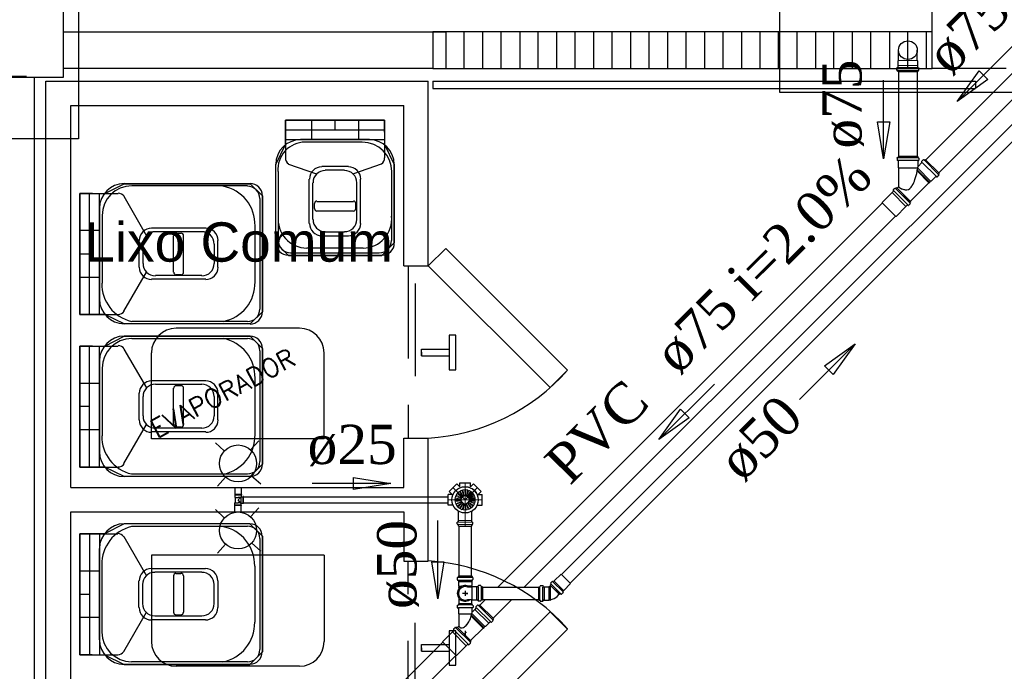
# Model space of a CAD drawing. Header units: millimetres. Extents: x 335 to 739279, y -1 to 84.
# Tile 40 of 244: x 364.62 to 369.92, y 8.25 to 11.76. Entities that reach past the tile are written whole.
import ezdxf

# ---------------------------------------------------------------- set-up
doc = ezdxf.new("R2010")
doc.units = ezdxf.units.MM
doc.header["$MEASUREMENT"] = 0
doc.linetypes.add('DASHDOT', pattern=[25.4, 12.7, -6.35, 0, -6.35])
doc.linetypes.add('Dashed', pattern=[0.75, 0.5, -0.25])
for name, color, linetype, lineweight in [('CV-Sentido tubo', 7, 'Continuous', 20), ('CV-Seção tubo', 1, 'Continuous', 30), ('CV-Textos tubo', 7, 'Continuous', 20), ('Nível 1', 7, 'Continuous', 5), ('Simbolos', 1, 'Continuous', 30), ('SIMBOLOS INT', 8, 'Continuous', 5), ('Simbolos_int', 1, 'Continuous', 30), ('TQ-Sentido tubo', 7, 'Continuous', 20), ('TQ-Seção tubo', 1, 'Continuous', 30), ('TQ-Textos tubo', 7, 'Continuous', 20)]:
    doc.layers.add(name, color=color, linetype=linetype, lineweight=lineweight)
doc.styles.add('Arial', font='arial.ttf')
doc.styles.add('ROMANS', font='ROMANS')
doc.styles.add('TimesNewRoman', font='times.ttf')
doc.dimstyles.get("Standard").update_dxf_attribs({"dimtxt": 0.18, "dimasz": 0.18, "dimexe": 0.18, "dimexo": 0.0625, "dimgap": 0.09, "dimtad": 0, "dimtih": 1, "dimtoh": 1, "dimdec": 4, "dimzin": 0, "dimdsep": 46, "dimtxsty": 'Standard', "dimcen": 0.09, "dimadec": 0, "dimazin": 0, "dimtfac": 1, "dimtdec": 4, "dimtofl": 0, "dimtmove": 0, "dimatfit": 3, "dimfxl": 0, "dimtolj": 1, "dimtzin": 0, "dimarcsym": 0})

msp = doc.modelspace()

# ---------------------------------------------------------------- linework, layer by layer
at = {"color": 7}
for p, q in [((369.5348, 11.6979), (369.5348, 11.8969)), ((364.8558, 11.6979), (366.9178, 11.6979)), ((366.8458, 11.6979), (366.8458, 11.4989)), ((369.5348, 11.6979), (366.8458, 11.6979)), ((366.9178, 11.4989), (366.9178, 11.6979)), ((367.0158, 11.4989), (367.0158, 11.6979)), ((367.1158, 11.4989), (367.1158, 11.6979)), ((367.2148, 11.4989), (367.2148, 11.6979)), ((367.3158, 11.4989), (367.3158, 11.6979)), ((367.4138, 11.4989), (367.4138, 11.6979)), ((367.5138, 11.4989), (367.5138, 11.6979)), ((367.6128, 11.4989), (367.6128, 11.6979)), ((367.7138, 11.4989), (367.7138, 11.6979)), ((367.8118, 11.4989), (367.8118, 11.6979)), ((367.9118, 11.4989), (367.9118, 11.6979)), ((368.0108, 11.4989), (368.0108, 11.6979)), ((368.1118, 11.4989), (368.1118, 11.6979)), ((368.2098, 11.4989), (368.2098, 11.6979)), ((368.3098, 11.4989), (368.3098, 11.6979)), ((368.4088, 11.4989), (368.4088, 11.6979)), ((368.5098, 11.4989), (368.5098, 11.6979)), ((368.6078, 11.4989), (368.6078, 11.6979)), ((368.7078, 11.4989), (368.7078, 11.6979)), ((368.8068, 11.4989), (368.8068, 11.6979)), ((368.9078, 11.4989), (368.9078, 11.6979)), ((369.0058, 11.4989), (369.0058, 11.6979)), ((369.1058, 11.4989), (369.1058, 11.6979)), ((369.2048, 11.4989), (369.2048, 11.6979)), ((369.3058, 11.4989), (369.3058, 11.6979)), ((369.4038, 11.4989), (369.4038, 11.6979)), ((369.5038, 11.4989), (369.5038, 11.6979)), ((369.5348, 11.4989), (369.5348, 11.6979)), ((364.6588, 11.4559), (364.4578, 11.4559)), ((364.6998, 11.4529), (364.6998, 6.8549)), ((366.8458, 11.4989), (364.8558, 11.4989)), ((364.8558, 11.4989), (364.8558, 11.4519)), ((366.8458, 11.4989), (369.5348, 11.4989)), ((369.9328, 11.4989), (369.5348, 11.4989)), ((364.7638, 6.9219), (364.7638, 11.4319)), ((364.7638, 11.4319), (366.8218, 11.4319)), ((366.8218, 10.4369), (366.8218, 11.4319)), ((366.8458, 11.4319), (369.7668, 11.4319)), ((366.8458, 11.4319), (366.8458, 11.3919)), ((369.7668, 11.4319), (369.7668, 11.3919)), ((366.8458, 11.3919), (369.7668, 11.3919)), ((364.8978, 9.2429), (364.8978, 11.2999)), ((364.8978, 11.2999), (366.6898, 11.2999)), ((366.6898, 10.4369), (366.6898, 11.2999)), ((366.5858, 11.2219), (366.0528, 11.2219)), ((366.0528, 11.2219), (366.0528, 11.0899)), ((366.0528, 11.2219), (366.0528, 11.0629)), ((366.0528, 11.2219), (366.1928, 11.2219)), ((366.1928, 11.2219), (366.1928, 11.1169)), ((366.3198, 11.2219), (366.3198, 11.1699)), ((366.5858, 11.2219), (366.4458, 11.2219)), ((366.4458, 11.2219), (366.4458, 11.1169)), ((366.5858, 11.1569), (366.5858, 11.2219)), ((366.0528, 11.1699), (366.5858, 11.1699)), ((366.5858, 11.1569), (366.5858, 11.0899)), ((366.0528, 11.1169), (366.5858, 11.1169)), ((366.5058, 11.1169), (366.1338, 11.1169)), ((366.4668, 11.1029), (366.1598, 11.1029)), ((366.5858, 11.0899), (366.5858, 11.0179)), ((366.0528, 11.0629), (366.0528, 11.0179)), ((366.0008, 10.5599), (366.0008, 10.9829)), ((366.0698, 10.9849), (366.2198, 10.9319)), ((366.3918, 10.9709), (366.2488, 10.9709)), ((366.5688, 10.9849), (366.4188, 10.9319)), ((366.6378, 10.5599), (366.6378, 10.9829)), ((366.0158, 10.5729), (366.0158, 10.9439)), ((366.3708, 10.9519), (366.2678, 10.9519)), ((366.6258, 10.5729), (366.6258, 10.9439)), ((365.8628, 10.8789), (365.1848, 10.8789)), ((365.8488, 10.8669), (365.2258, 10.8669)), ((366.1808, 10.6649), (366.1808, 10.9039)), ((366.2008, 10.6869), (366.2008, 10.8839)), ((366.4378, 10.6869), (366.4378, 10.8839)), ((366.4578, 10.6649), (366.4578, 10.9039)), ((364.9468, 10.8269), (364.9468, 10.1749)), ((365.0138, 10.8269), (364.9468, 10.8269)), ((364.9468, 10.8269), (364.9468, 10.6279)), ((364.9988, 10.1749), (364.9988, 10.8269)), ((365.0138, 10.8269), (365.0818, 10.8269)), ((365.0528, 10.1749), (365.0528, 10.8269)), ((365.0818, 10.8269), (365.1528, 10.8269)), ((365.9288, 10.5019), (365.9288, 10.8139)), ((365.1838, 10.8109), (365.3048, 10.5989)), ((365.9168, 10.5019), (365.9168, 10.7989)), ((366.2078, 10.7719), (366.2078, 10.7449)), ((366.2228, 10.7839), (366.4188, 10.7839)), ((366.4308, 10.7719), (366.4308, 10.7449)), ((365.0528, 10.7469), (365.0528, 10.2569)), ((365.0668, 10.7079), (365.0668, 10.3429)), ((366.2228, 10.7319), (366.4188, 10.7319)), ((364.9468, 10.6279), (365.0528, 10.6279)), ((365.6238, 10.6399), (365.3328, 10.6399)), ((365.6028, 10.6189), (365.3528, 10.6189)), ((365.4648, 10.6129), (365.4918, 10.6129)), ((365.8898, 10.5019), (365.8898, 10.6519)), ((366.2678, 10.6189), (366.3198, 10.6189)), ((366.3198, 10.6189), (366.3708, 10.6189)), ((365.2648, 10.5729), (365.2648, 10.4289)), ((365.2848, 10.5539), (365.2848, 10.4489)), ((365.4508, 10.4019), (365.4508, 10.5989)), ((365.5038, 10.4019), (365.5038, 10.5989)), ((365.6708, 10.5019), (365.6708, 10.5539)), ((365.6898, 10.5019), (365.6898, 10.5729)), ((366.2488, 10.5989), (366.3198, 10.5989)), ((366.3198, 10.5989), (366.3918, 10.5989)), ((364.9468, 10.5019), (364.9988, 10.5019)), ((365.6708, 10.4489), (365.6708, 10.5019)), ((365.6898, 10.4289), (365.6898, 10.5019)), ((365.8898, 10.3499), (365.8898, 10.5019)), ((365.9168, 10.2029), (365.9168, 10.5019)), ((365.9288, 10.1889), (365.9288, 10.5019)), ((366.0808, 10.5059), (366.3198, 10.5059)), ((366.1688, 10.5329), (366.3198, 10.5329)), ((366.3198, 10.5329), (366.4718, 10.5329)), ((366.3198, 10.5059), (366.5578, 10.5059)), ((366.0688, 10.4929), (366.3198, 10.4929)), ((366.3198, 10.4929), (366.5728, 10.4929)), ((365.1838, 10.1929), (365.3048, 10.4019)), ((365.4648, 10.3899), (365.4918, 10.3899)), ((366.6898, 10.4369), (366.8218, 10.4369)), ((364.9468, 10.1749), (364.9468, 10.3749)), ((364.9468, 10.3749), (365.0528, 10.3749)), ((365.6238, 10.3649), (365.3328, 10.3649)), ((365.6028, 10.3839), (365.3528, 10.3839)), ((364.9468, 10.1749), (365.0818, 10.1749)), ((364.9468, 10.1749), (365.1058, 10.1749)), ((365.1058, 10.1749), (365.1528, 10.1749)), ((365.8628, 10.1239), (365.1848, 10.1239)), ((365.8488, 10.1359), (365.2258, 10.1359)), ((365.8628, 10.0579), (365.1848, 10.0579)), ((365.8488, 10.0439), (365.2258, 10.0439)), ((364.9468, 10.0039), (364.9468, 9.3519)), ((365.0138, 10.0039), (364.9468, 10.0039)), ((364.9468, 10.0039), (364.9468, 9.8049)), ((364.9988, 9.3519), (364.9988, 10.0039)), ((365.0138, 10.0039), (365.0818, 10.0039)), ((365.0528, 9.3519), (365.0528, 10.0039)), ((365.0818, 10.0039), (365.1528, 10.0039)), ((365.1838, 9.9879), (365.3048, 9.7799)), ((365.9168, 9.6799), (365.9168, 9.9789)), ((365.9288, 9.6799), (365.9288, 9.9909)), ((366.7848, 9.9879), (366.9338, 9.9879)), ((366.7848, 9.9519), (366.7848, 9.9879)), ((366.7848, 9.9709), (366.7848, 9.9519)), ((365.0528, 9.9249), (365.0528, 9.4339)), ((366.7848, 9.9519), (366.9338, 9.9519)), ((365.0668, 9.8849), (365.0668, 9.5209)), ((364.9468, 9.8049), (365.0528, 9.8049)), ((365.6238, 9.8169), (365.3328, 9.8169)), ((365.8898, 9.6799), (365.8898, 9.8289)), ((365.6028, 9.7969), (365.3528, 9.7969)), ((365.4508, 9.5809), (365.4508, 9.7769)), ((365.4648, 9.7909), (365.4918, 9.7909)), ((365.5038, 9.5809), (365.5038, 9.7769)), ((365.2648, 9.7499), (365.2648, 9.6059)), ((365.2848, 9.7319), (365.2848, 9.6279)), ((365.6708, 9.6799), (365.6708, 9.7319)), ((365.6898, 9.6799), (365.6898, 9.7499)), ((364.9468, 9.6799), (364.9988, 9.6799)), ((365.6708, 9.6279), (365.6708, 9.6799)), ((365.6898, 9.6059), (365.6898, 9.6799)), ((365.8898, 9.5269), (365.8898, 9.6799)), ((365.9168, 9.3819), (365.9168, 9.6799)), ((365.9288, 9.3679), (365.9288, 9.6799)), ((364.9468, 9.3519), (364.9468, 9.5539)), ((364.9468, 9.5539), (365.0528, 9.5539)), ((365.1838, 9.3709), (365.3048, 9.5809)), ((365.6238, 9.5419), (365.3328, 9.5419)), ((365.6028, 9.5619), (365.3528, 9.5619)), ((365.4648, 9.5689), (365.4918, 9.5689)), ((365.8648, 9.4449), (365.9098, 9.4939)), ((366.6898, 9.2429), (366.6898, 9.5089)), ((366.6898, 9.5089), (366.8218, 9.5089)), ((366.8218, 8.8449), (366.8218, 9.5089)), ((365.7238, 9.4389), (365.6758, 9.4829)), ((364.9468, 9.3519), (365.0818, 9.3519)), ((364.9468, 9.3519), (365.1058, 9.3519)), ((365.1058, 9.3519), (365.1528, 9.3519)), ((365.8628, 9.3019), (365.1848, 9.3019)), ((365.8488, 9.3149), (365.2258, 9.3149)), ((365.6868, 9.2499), (365.7308, 9.2979)), ((365.9208, 9.2599), (365.8698, 9.3039)), ((364.8978, 9.2429), (366.6898, 9.2429)), ((365.6758, 9.1229), (365.7238, 9.0789)), ((365.9098, 9.1329), (365.8648, 9.0839)), ((364.8978, 7.0539), (364.8978, 9.1109)), ((364.8978, 9.1109), (366.6898, 9.1109)), ((366.6898, 9.1109), (366.6898, 8.8449)), ((365.8618, 9.0469), (365.1848, 9.0469)), ((365.8488, 9.0319), (365.2248, 9.0319)), ((364.9468, 8.3409), (364.9468, 8.9929)), ((364.9468, 8.9929), (365.0788, 8.9929)), ((364.9468, 8.9929), (365.1058, 8.9929)), ((364.9468, 8.9929), (364.9468, 8.7929)), ((364.9988, 8.9929), (364.9988, 8.3409)), ((365.0528, 8.9929), (365.0528, 8.3409)), ((365.1058, 8.9929), (365.1508, 8.9929)), ((365.1838, 8.9779), (365.3048, 8.7669)), ((365.9148, 8.9679), (365.9148, 8.6669)), ((365.9288, 8.9799), (365.9288, 8.6669)), ((365.0528, 8.4219), (365.0528, 8.9139)), ((365.7308, 8.9369), (365.6868, 8.8889)), ((365.8698, 8.9439), (365.9208, 8.8999)), ((365.0658, 8.4629), (365.0658, 8.8259)), ((365.6228, 8.8049), (365.3318, 8.8049)), ((365.8888, 8.8179), (365.8888, 8.6669)), ((366.6898, 8.8449), (366.8218, 8.8449)), ((364.9468, 8.7929), (365.0528, 8.7929)), ((365.6028, 8.7859), (365.3498, 8.7859)), ((365.4508, 8.7659), (365.4508, 8.5699)), ((365.4638, 8.7789), (365.4908, 8.7789)), ((365.5038, 8.7659), (365.5038, 8.5699)), ((365.2648, 8.5949), (365.2648, 8.7389)), ((365.2848, 8.6169), (365.2848, 8.7189)), ((365.6678, 8.7189), (365.6678, 8.6669)), ((365.6898, 8.7389), (365.6898, 8.6669)), ((364.9468, 8.6669), (364.9988, 8.6669)), ((365.6678, 8.6669), (365.6678, 8.6169)), ((365.6898, 8.6669), (365.6898, 8.5949)), ((365.8888, 8.6669), (365.8888, 8.5159)), ((365.9148, 8.6669), (365.9148, 8.3689)), ((365.9288, 8.6669), (365.9288, 8.3569)), ((364.9468, 8.3409), (364.9468, 8.5429)), ((364.9468, 8.5429), (365.0528, 8.5429)), ((365.1838, 8.3589), (365.3048, 8.5699)), ((365.6028, 8.5499), (365.3498, 8.5499)), ((365.4638, 8.5559), (365.4908, 8.5559)), ((365.6228, 8.5299), (365.3318, 8.5299)), ((366.7848, 8.3959), (366.9338, 8.3959)), ((366.7848, 8.3599), (366.7848, 8.3959)), ((366.7848, 8.3789), (366.7848, 8.3599)), ((365.0128, 8.3409), (364.9468, 8.3409)), ((365.0128, 8.3409), (365.0788, 8.3409)), ((365.0788, 8.3409), (365.1508, 8.3409)), ((366.7848, 8.3599), (366.9338, 8.3599)), ((365.8618, 8.2889), (365.1848, 8.2889)), ((365.8488, 8.3039), (365.2248, 8.3039))]:
    msp.add_line(p, q, dxfattribs=at)
at = {"color": 7, "linetype": 'Dashed'}
for p, q in [((366.7128, 10.4369), (366.7128, 9.5089)), ((366.7508, 10.3419), (366.7508, 9.6049)), ((366.7128, 7.9169), (366.7128, 8.8449)), ((366.7508, 8.0129), (366.7508, 8.7499))]:
    msp.add_line(p, q, dxfattribs=at)
at = {"color": 7, "linetype": 'Continuous'}
for p, q in [((366.1288, 10.0999), (365.4648, 10.0999)), ((365.3328, 9.5049), (365.3328, 9.9679)), ((366.2608, 9.5049), (366.2608, 9.9679)), ((366.2608, 9.5049), (365.3328, 9.5049)), ((366.2608, 8.8779), (365.3328, 8.8779)), ((365.3328, 8.8779), (365.3328, 8.4119)), ((366.2608, 8.8779), (366.2608, 8.4119)), ((366.1288, 8.2799), (365.4648, 8.2799))]:
    msp.add_line(p, q, dxfattribs=at)
at = {"color": 3}
for points in [[(375.5216, 11.3696), (368.7149, 11.3696), (368.7149, 15.629), (375.5216, 15.629)], [(364.9388, 11.1214), (359.4495, 11.1214), (359.4495, 14.8294), (364.9388, 14.8294)]]:
    msp.add_lwpolyline(points, close=True, dxfattribs=at)
at = {"color": 7}
for points in [[(364.4578, 11.8539), (364.8558, 11.8539), (364.8558, 11.4519), (364.4578, 11.4519), (364.4578, 11.8539)], [(366.8218, 10.4369), (367.4778, 9.7809), (367.5718, 9.8749), (366.9158, 10.5299), (366.8218, 10.4369)], [(366.9338, 9.8769), (366.9708, 9.8769), (366.9708, 10.0629), (366.9338, 10.0629), (366.9338, 9.8769)], [(366.8218, 7.9169), (367.4778, 8.5719), (367.5718, 8.4789), (366.9158, 7.8219), (366.8218, 7.9169)], [(366.9338, 8.2849), (366.9708, 8.2849), (366.9708, 8.4709), (366.9338, 8.4709), (366.9338, 8.2849)]]:
    msp.add_lwpolyline(points, close=True, dxfattribs=at)
for points in [[(366.5858, 11.2219), (366.5858, 11.0899), (366.6378, 10.9829), (366.6378, 10.9829), (366.6378, 10.5599), (366.5728, 10.4929), (366.5728, 10.4929), (366.0688, 10.4929), (366.0008, 10.5599), (366.0008, 10.5599), (366.0008, 10.9829), (366.0528, 11.0899), (366.0528, 11.0899), (366.0528, 11.2219), (366.5858, 11.2219)], [(364.9468, 10.8269), (365.0818, 10.8269), (365.1848, 10.8789), (365.1848, 10.8789), (365.8628, 10.8789), (365.9288, 10.8139), (365.9288, 10.8139), (365.9288, 10.1889), (365.8628, 10.1239), (365.8628, 10.1239), (365.1848, 10.1239), (365.0818, 10.1749), (365.0818, 10.1749), (364.9468, 10.1749), (364.9468, 10.8269)], [(364.9468, 10.0039), (365.0818, 10.0039), (365.1848, 10.0579), (365.1848, 10.0579), (365.8628, 10.0579), (365.9288, 9.9909), (365.9288, 9.9909), (365.9288, 9.3679), (365.8628, 9.3019), (365.8628, 9.3019), (365.1848, 9.3019), (365.0818, 9.3519), (365.0818, 9.3519), (364.9468, 9.3519), (364.9468, 10.0039)], [(364.9468, 8.3409), (365.0788, 8.3409), (365.1848, 8.2889), (365.1848, 8.2889), (365.8618, 8.2889), (365.9288, 8.3569), (365.9288, 8.3569), (365.9288, 8.9799), (365.8618, 9.0469), (365.8618, 9.0469), (365.1848, 9.0469), (365.0788, 8.9929), (365.0788, 8.9929), (364.9468, 8.9929), (364.9468, 8.3409)]]:
    msp.add_lwpolyline(points, dxfattribs=at)
for centre in [(365.7978, 9.3719), (365.7978, 9.0109)]:
    msp.add_circle(centre, 0.0995, dxfattribs=at)
for centre, radius, start, end in [((366.1338, 10.9829), 0.1327, 90, 180), ((366.1608, 10.9549), 0.1484, 90.7787, 184.2), ((366.4668, 10.9439), 0.1592, 0, 90), ((366.5058, 10.9829), 0.1327, 0, 90), ((366.0928, 11.0179), 0.0398, 180, 234.683), ((366.5468, 11.0179), 0.0398, 305.317, 0), ((366.2488, 10.9039), 0.0663, 90, 180), ((366.2678, 10.8839), 0.0663, 90, 180), ((366.3708, 10.8839), 0.0663, 0, 90), ((366.3918, 10.9039), 0.0663, 0, 90), ((365.1848, 10.7469), 0.1327, 90, 180), ((365.2258, 10.7079), 0.1592, 90, 180), ((365.6778, 10.6569), 0.2118, 358.511, 79.327), ((365.8488, 10.7989), 0.0663, 0, 90), ((365.8628, 10.8139), 0.0663, 0, 90), ((365.1528, 10.7879), 0.0398, 35.317, 90), ((366.2228, 10.7719), 0.0133, 90, 180), ((366.4188, 10.7719), 0.0133, 0, 90), ((366.2228, 10.7449), 0.0133, 180, 270), ((366.4188, 10.7449), 0.0133, 270, 0), ((366.1708, 10.6889), 0.1575, 174.524, 268.961), ((366.2488, 10.6649), 0.0663, 180, 270), ((366.2678, 10.6869), 0.0663, 180, 270), ((366.3708, 10.6869), 0.0663, 270, 0), ((366.3918, 10.6649), 0.0663, 270, 0), ((366.4678, 10.6889), 0.1575, 271.039, 5.4755), ((365.3328, 10.5729), 0.0663, 90, 180), ((365.3528, 10.5539), 0.0663, 90, 180), ((365.4648, 10.5989), 0.0133, 90, 180), ((365.4918, 10.5989), 0.0133, 0, 90), ((365.6028, 10.5539), 0.0663, 0, 90), ((365.6238, 10.5729), 0.0663, 0, 90), ((366.0688, 10.5599), 0.0663, 180, 270), ((366.0808, 10.5729), 0.0663, 180, 270), ((366.5578, 10.5729), 0.0663, 270, 0), ((366.5728, 10.5599), 0.0663, 270, 0), ((365.3528, 10.4489), 0.0663, 180, 270), ((365.6028, 10.4489), 0.0663, 270, 0), ((365.3328, 10.4289), 0.0663, 180, 270), ((365.4648, 10.4019), 0.0133, 180, 270), ((365.4918, 10.4019), 0.0133, 270, 0), ((365.6238, 10.4289), 0.0663, 270, 0), ((365.2698, 10.3369), 0.2046, 178.291, 257.203), ((365.6778, 10.3449), 0.2118, 280.673, 1.4885), ((365.1848, 10.2569), 0.1327, 180, 270), ((365.1528, 10.2149), 0.0398, 270, 324.683), ((365.8488, 10.2029), 0.0663, 270, 0), ((365.8628, 10.1889), 0.0663, 270, 0), ((365.1848, 9.9249), 0.1327, 90, 180), ((365.2258, 9.8849), 0.1592, 90, 180), ((365.6778, 9.8369), 0.2118, 358.511, 79.327), ((365.8488, 9.9789), 0.0663, 0, 90), ((365.8628, 9.9909), 0.0663, 0, 90), ((365.1528, 9.9669), 0.0398, 35.317, 90), ((365.3328, 9.7499), 0.0663, 90, 180), ((365.6238, 9.7499), 0.0663, 0, 90), ((365.3528, 9.7319), 0.0663, 90, 180), ((365.4648, 9.7769), 0.0133, 90, 180), ((365.4918, 9.7769), 0.0133, 0, 90), ((365.6028, 9.7319), 0.0663, 0, 90), ((365.3328, 9.6059), 0.0663, 180, 270), ((365.3528, 9.6279), 0.0663, 180, 270), ((365.6028, 9.6279), 0.0663, 270, 0), ((365.6238, 9.6059), 0.0663, 270, 0), ((365.4648, 9.5809), 0.0133, 180, 270), ((365.4918, 9.5809), 0.0133, 270, 0), ((365.2698, 9.5149), 0.2046, 178.291, 257.203), ((365.6778, 9.5219), 0.2118, 280.673, 1.4885), ((365.1848, 9.4339), 0.1327, 180, 270), ((365.8488, 9.3819), 0.0663, 270, 0), ((365.1528, 9.3929), 0.0398, 270, 324.683), ((365.8628, 9.3679), 0.0663, 270, 0), ((365.1848, 8.9139), 0.1327, 90, 180), ((365.2698, 8.8319), 0.2046, 102.797, 181.709), ((365.6758, 8.8239), 0.2118, 358.511, 79.327), ((365.8488, 8.9679), 0.0663, 0, 90), ((365.8618, 8.9799), 0.0663, 0, 90), ((365.1508, 8.9539), 0.0398, 35.317, 90), ((365.3318, 8.7389), 0.0663, 90, 180), ((365.6228, 8.7389), 0.0663, 0, 90), ((365.3498, 8.7189), 0.0663, 90, 180), ((365.4638, 8.7659), 0.0133, 90, 180), ((365.4908, 8.7659), 0.0133, 0, 90), ((365.6028, 8.7189), 0.0663, 0, 90), ((365.3318, 8.5949), 0.0663, 180, 270), ((365.3498, 8.6169), 0.0663, 180, 270), ((365.6028, 8.6169), 0.0663, 270, 0), ((365.6228, 8.5949), 0.0663, 270, 0), ((365.4638, 8.5699), 0.0133, 180, 270), ((365.4908, 8.5699), 0.0133, 270, 0), ((365.6758, 8.5109), 0.2118, 280.673, 1.4885), ((365.2248, 8.4629), 0.1592, 180, 270), ((365.1848, 8.4219), 0.1327, 180, 270), ((365.1508, 8.3809), 0.0398, 270, 324.683), ((365.8488, 8.3689), 0.0663, 270, 0), ((365.8618, 8.3569), 0.0663, 270, 0)]:
    msp.add_arc(centre, radius, start, end, dxfattribs=at)
at = {"color": 7, "linetype": 'Continuous'}
for centre, radius, start, end in [((365.4648, 9.9679), 0.1327, 90, 180), ((366.1288, 9.9679), 0.1327, 0, 90), ((366.7548, 10.5969), 1.0909, 273.486, 318.486), ((366.7548, 7.7579), 1.0909, 41.5137, 86.5137), ((365.4648, 8.4119), 0.1327, 180, 270), ((366.1288, 8.4119), 0.1327, 270, 0)]:
    msp.add_arc(centre, radius, start, end, dxfattribs=at)
at = {"layer": 'CV-Seção tubo'}
for p, q in [((367.5389, 8.7736), (370.3087, 11.5434)), ((367.5861, 8.7264), (370.3559, 11.4963)), ((367.1133, 8.7052), (367.4173, 8.7052)), ((367.1133, 8.6385), (367.4173, 8.6385))]:
    msp.add_line(p, q, dxfattribs=at)
at = {"layer": 'Nível 1'}
for p, q in [((366.9932, 9.2238), (367.0032, 9.2278)), ((366.9932, 9.2238), (367.0102, 9.1938)), ((367.0032, 9.2278), (367.0142, 9.1958)), ((367.0082, 9.2288), (367.0192, 9.2308)), ((367.0082, 9.2288), (367.0152, 9.1968)), ((367.0192, 9.2308), (367.0202, 9.1968)), ((367.0242, 9.2308), (367.0222, 9.1968)), ((367.0242, 9.2308), (367.0352, 9.2288)), ((367.0352, 9.2288), (367.0262, 9.1958)), ((367.0402, 9.2268), (367.0282, 9.1958)), ((367.0402, 9.2268), (367.0492, 9.2218)), ((366.9652, 9.1808), (366.9992, 9.1778)), ((366.9662, 9.1698), (366.9652, 9.1808)), ((366.9662, 9.1858), (366.9692, 9.1958)), ((366.9662, 9.1858), (366.9992, 9.1798)), ((366.9662, 9.1698), (366.9992, 9.1738)), ((366.9662, 9.1648), (366.9992, 9.1718)), ((366.9692, 9.1958), (367.0002, 9.1838)), ((366.9712, 9.2008), (366.9772, 9.2098)), ((366.9712, 9.2008), (367.0012, 9.1858)), ((366.9772, 9.2098), (367.0042, 9.1888)), ((366.9812, 9.2138), (366.9892, 9.2208)), ((366.9812, 9.2138), (367.0052, 9.1908)), ((366.9892, 9.2208), (367.0082, 9.1928)), ((366.9992, 9.1798), (367.0002, 9.1838)), ((366.9992, 9.1738), (366.9992, 9.1778)), ((367.0012, 9.1678), (366.9992, 9.1718)), ((367.0012, 9.1858), (367.0042, 9.1888)), ((367.0052, 9.1908), (367.0082, 9.1928)), ((367.0102, 9.1938), (367.0142, 9.1958)), ((367.0152, 9.1968), (367.0202, 9.1968)), ((367.0222, 9.1968), (367.0262, 9.1958)), ((367.0282, 9.1958), (367.0312, 9.1938)), ((367.0492, 9.2218), (367.0312, 9.1938)), ((367.0542, 9.2188), (367.0332, 9.1928)), ((367.0332, 9.1928), (367.0362, 9.1898)), ((367.0592, 9.2148), (367.0352, 9.1908)), ((367.0352, 9.1908), (367.0382, 9.1878)), ((367.0612, 9.2118), (367.0362, 9.1898)), ((367.0652, 9.2078), (367.0372, 9.1878)), ((367.0372, 9.1878), (367.0392, 9.1848)), ((367.0662, 9.2058), (367.0382, 9.1878)), ((367.0682, 9.2018), (367.0392, 9.1858)), ((367.0702, 9.1978), (367.0392, 9.1848)), ((367.0392, 9.1858), (367.0402, 9.1818)), ((367.0722, 9.1928), (367.0402, 9.1828)), ((367.0722, 9.1918), (367.0402, 9.1818)), ((367.0402, 9.1828), (367.0412, 9.1788)), ((367.0412, 9.1738), (367.0402, 9.1698)), ((367.0722, 9.1598), (367.0402, 9.1698)), ((367.0742, 9.1868), (367.0412, 9.1798)), ((367.0742, 9.1828), (367.0412, 9.1788)), ((367.0412, 9.1798), (367.0412, 9.1758)), ((367.0752, 9.1778), (367.0412, 9.1768)), ((367.0412, 9.1768), (367.0412, 9.1718)), ((367.0752, 9.1758), (367.0412, 9.1758)), ((367.0742, 9.1708), (367.0412, 9.1738)), ((367.0742, 9.1668), (367.0412, 9.1718)), ((367.0542, 9.2188), (367.0612, 9.2118)), ((367.0592, 9.2148), (367.0662, 9.2058)), ((367.0652, 9.2078), (367.0702, 9.1978)), ((367.0682, 9.2018), (367.0722, 9.1918)), ((367.0722, 9.1928), (367.0742, 9.1828)), ((367.0742, 9.1708), (367.0722, 9.1598)), ((367.0742, 9.1868), (367.0752, 9.1758)), ((367.0752, 9.1778), (367.0742, 9.1668)), ((366.9702, 9.1538), (366.9662, 9.1648)), ((366.9702, 9.1538), (367.0012, 9.1678)), ((366.9722, 9.1498), (367.0022, 9.1658)), ((366.9782, 9.1408), (366.9722, 9.1498)), ((366.9782, 9.1408), (367.0042, 9.1618)), ((366.9822, 9.1368), (367.0052, 9.1608)), ((366.9902, 9.1298), (366.9822, 9.1368)), ((366.9902, 9.1298), (367.0092, 9.1578)), ((366.9952, 9.1278), (367.0102, 9.1568)), ((367.0052, 9.1228), (366.9952, 9.1278)), ((367.0042, 9.1618), (367.0022, 9.1658)), ((367.0092, 9.1578), (367.0052, 9.1608)), ((367.0052, 9.1228), (367.0142, 9.1558)), ((367.0142, 9.1558), (367.0102, 9.1568)), ((367.0102, 9.1218), (367.0162, 9.1548)), ((367.0212, 9.1208), (367.0102, 9.1218)), ((367.0202, 9.1548), (367.0162, 9.1548)), ((367.0212, 9.1208), (367.0202, 9.1548)), ((367.0262, 9.1558), (367.0222, 9.1548)), ((367.0262, 9.1218), (367.0222, 9.1548)), ((367.0362, 9.1238), (367.0262, 9.1558)), ((367.0362, 9.1238), (367.0262, 9.1218)), ((367.0322, 9.1588), (367.0282, 9.1568)), ((367.0412, 9.1258), (367.0282, 9.1568)), ((367.0512, 9.1308), (367.0322, 9.1588)), ((367.0362, 9.1628), (367.0332, 9.1598)), ((367.0552, 9.1338), (367.0332, 9.1598)), ((367.0622, 9.1418), (367.0362, 9.1628)), ((367.0392, 9.1678), (367.0382, 9.1638)), ((367.0662, 9.1458), (367.0382, 9.1638)), ((367.0712, 9.1548), (367.0392, 9.1678)), ((367.0512, 9.1308), (367.0412, 9.1258)), ((367.0622, 9.1418), (367.0552, 9.1338)), ((367.0712, 9.1548), (367.0662, 9.1458))]:
    msp.add_line(p, q, dxfattribs=at)
for radius in [0.0547, 0.021]:
    msp.add_circle((367.0202, 9.1758), radius, dxfattribs=at)
at = {"layer": 'Simbolos'}
for p, q in [((369.3538, 11.5434), (369.3538, 11.5984)), ((369.4538, 11.5434), (369.4538, 11.5984)), ((369.3448, 11.4904), (369.3448, 11.5024)), ((369.3498, 11.5044), (369.3458, 11.5034)), ((369.3508, 11.5404), (369.3538, 11.5434)), ((369.3508, 11.5174), (369.3508, 11.5404)), ((369.3508, 11.5164), (369.3508, 11.5174)), ((369.3508, 11.5054), (369.3508, 11.5164)), ((369.4568, 11.5404), (369.4538, 11.5434)), ((369.4568, 11.5174), (369.4568, 11.5404)), ((369.4568, 11.5164), (369.4568, 11.5174)), ((369.4568, 11.5054), (369.4568, 11.5164)), ((369.4578, 11.5044), (369.4618, 11.5034)), ((369.4628, 11.4904), (369.4628, 11.5024)), ((369.3498, 11.4884), (369.3458, 11.4894)), ((369.3508, 11.4814), (369.3508, 11.4874)), ((369.4568, 11.4814), (369.3508, 11.4814)), ((369.4568, 11.4814), (369.4568, 11.4874)), ((369.4578, 11.4884), (369.4618, 11.4894)), ((369.4568, 11.0262), (369.3508, 11.0262)), ((369.3508, 11.0262), (369.3508, 11.0205)), ((369.4568, 11.0262), (369.4568, 11.0205)), ((369.3451, 11.0163), (369.3451, 11.005)), ((369.3494, 11.0191), (369.3458, 11.0184)), ((369.3494, 11.0036), (369.3465, 11.0036)), ((369.3508, 11.0022), (369.3508, 10.9668)), ((369.4568, 11.0022), (369.4568, 10.9725)), ((369.4582, 11.0191), (369.4618, 11.0184)), ((369.4582, 11.0036), (369.4611, 11.0036)), ((369.4795, 10.9923), (369.459, 10.9718)), ((369.4625, 11.0163), (369.4625, 11.005)), ((369.4858, 11.0071), (369.4773, 10.9986)), ((369.4802, 10.9944), (369.4773, 10.9972)), ((369.4908, 11.005), (369.4872, 11.0071)), ((369.4971, 11.0099), (369.4929, 11.0057)), ((369.5721, 10.935), (369.4971, 11.0099)), ((369.3508, 10.9668), (369.3536, 10.964)), ((369.3536, 10.964), (369.3536, 10.8622)), ((369.4526, 10.9541), (369.4519, 10.9491)), ((369.4519, 10.9491), (369.4547, 10.9463)), ((369.4526, 10.9541), (369.4554, 10.9512)), ((369.5565, 10.918), (369.5594, 10.9152)), ((369.5693, 10.9237), (369.5608, 10.9152)), ((369.5671, 10.9286), (369.5693, 10.9251)), ((369.5721, 10.935), (369.5679, 10.9307)), ((369.5169, 10.8841), (369.4165, 10.7837)), ((369.5169, 10.8841), (369.5184, 10.8827)), ((369.5212, 10.8855), (369.5184, 10.8827)), ((369.5261, 10.8933), (369.5198, 10.8869)), ((369.5198, 10.8869), (369.5212, 10.8855)), ((369.5297, 10.8926), (369.5261, 10.8933)), ((369.5544, 10.9173), (369.5297, 10.8926)), ((369.3182, 10.831), (369.2652, 10.778)), ((369.3267, 10.8395), (369.3182, 10.831)), ((369.326, 10.8416), (369.3239, 10.8438)), ((369.3324, 10.8537), (369.3246, 10.8459)), ((369.338, 10.8523), (369.3345, 10.8544)), ((369.3437, 10.8565), (369.3395, 10.8523)), ((369.3437, 10.8565), (369.4186, 10.7815)), ((369.3536, 10.8622), (369.3458, 10.8544)), ((369.2652, 10.778), (369.2652, 10.7766)), ((369.2652, 10.7766), (369.3387, 10.7031)), ((369.4017, 10.7646), (369.3932, 10.7561)), ((369.4038, 10.7639), (369.4059, 10.7617)), ((369.4158, 10.7702), (369.408, 10.7625)), ((369.4186, 10.7815), (369.4144, 10.7773)), ((369.4144, 10.7759), (369.4165, 10.7724)), ((369.3932, 10.7561), (369.3402, 10.7031)), ((369.3402, 10.7031), (369.3387, 10.7031)), ((366.9342, 9.2208), (366.9752, 9.2618)), ((366.9912, 9.2458), (366.9752, 9.2618)), ((366.9912, 9.2678), (367.0492, 9.2678)), ((366.9912, 9.2458), (366.9912, 9.2678)), ((367.0492, 9.2458), (367.0492, 9.2678)), ((367.0492, 9.2458), (367.0652, 9.2618)), ((367.1062, 9.2208), (367.0652, 9.2618)), ((365.8168, 9.2049), (365.7808, 9.2049)), ((365.7808, 9.2049), (365.7808, 9.2009)), ((365.7808, 9.2009), (365.7808, 9.1889)), ((365.7808, 9.1889), (365.7828, 9.1879)), ((365.7828, 9.1879), (365.7828, 9.1609)), ((365.8148, 9.1909), (365.7988, 9.1749)), ((365.8148, 9.1569), (365.7988, 9.1749)), ((365.8148, 9.2009), (365.8148, 9.1929)), ((365.8168, 9.2009), (365.8148, 9.2009)), ((365.8168, 9.2049), (365.8168, 9.2009)), ((365.8248, 9.1909), (365.8168, 9.1909)), ((365.8268, 9.1929), (365.8248, 9.1929)), ((365.8248, 9.1929), (365.8248, 9.1909)), ((365.8268, 9.1569), (365.8268, 9.1929)), ((366.9282, 9.1468), (366.9282, 9.2048)), ((366.9502, 9.2048), (366.9282, 9.2048)), ((366.9502, 9.2048), (366.9342, 9.2208)), ((367.0902, 9.2048), (367.1062, 9.2208)), ((367.0902, 9.2048), (367.1122, 9.2048)), ((367.1122, 9.1468), (367.1122, 9.2048)), ((365.7808, 9.1589), (365.7828, 9.1609)), ((365.7808, 9.1479), (365.7808, 9.1589)), ((365.7808, 9.1449), (365.7808, 9.1479)), ((365.8168, 9.1449), (365.7808, 9.1449)), ((365.8148, 9.1479), (365.8148, 9.1549)), ((365.8168, 9.1479), (365.8148, 9.1479)), ((365.8248, 9.1569), (365.8168, 9.1569)), ((365.8168, 9.1449), (365.8168, 9.1479)), ((365.8268, 9.1569), (365.8248, 9.1569)), ((366.9552, 9.1468), (366.9282, 9.1468)), ((367.0852, 9.1468), (367.1122, 9.1468)), ((366.9842, 9.0638), (366.9842, 9.1138)), ((366.9842, 9.0578), (366.9842, 9.0638)), ((367.0562, 9.0638), (367.0562, 9.1138)), ((367.0562, 9.0578), (367.0562, 9.0638)), ((366.9782, 9.0458), (366.9782, 9.0548)), ((366.9822, 9.0558), (366.9792, 9.0558)), ((366.9843, 9.0428), (366.9792, 9.0438)), ((366.9843, 9.0338), (366.9843, 9.0428)), ((366.9843, 9.0338), (367.0563, 9.0338)), ((367.0563, 9.0428), (367.0612, 9.0438)), ((367.0563, 9.0338), (367.0563, 9.0428)), ((367.0582, 9.0558), (367.0612, 9.0558)), ((367.0622, 9.0458), (367.0622, 9.0548)), ((366.9783, 8.7568), (366.9783, 8.7458)), ((366.9793, 8.7588), (366.9833, 8.7598)), ((366.9843, 8.7668), (367.0563, 8.7668)), ((366.9843, 8.7668), (366.9843, 8.7608)), ((367.0563, 8.7668), (367.0563, 8.7608)), ((367.0613, 8.7588), (367.0573, 8.7598)), ((367.0623, 8.7568), (367.0623, 8.7458)), ((367.5003, 8.7387), (367.537, 8.7755)), ((366.9793, 8.7438), (366.9823, 8.7438)), ((366.9843, 8.7428), (366.9843, 8.7358)), ((366.9843, 8.7358), (366.9843, 8.7138)), ((366.9843, 8.7138), (366.9863, 8.7108)), ((366.9863, 8.7078), (366.9843, 8.7078)), ((366.9843, 8.7078), (366.9843, 8.7038)), ((366.9863, 8.7038), (366.9843, 8.7038)), ((366.9863, 8.7108), (366.9863, 8.6978)), ((367.0583, 8.7058), (367.0343, 8.7058)), ((367.0563, 8.7138), (367.0543, 8.7108)), ((367.0543, 8.7108), (367.0543, 8.7058)), ((367.0543, 8.7078), (367.0563, 8.7078)), ((367.0563, 8.7428), (367.0563, 8.7358)), ((367.0563, 8.7358), (367.0563, 8.7138)), ((367.0563, 8.7078), (367.0563, 8.7058)), ((367.0613, 8.7438), (367.0583, 8.7438)), ((367.0603, 8.7078), (367.0583, 8.7058)), ((367.0833, 8.7078), (367.0603, 8.7078)), ((367.0893, 8.7079), (367.0833, 8.7078)), ((367.0913, 8.7129), (367.0913, 8.7099)), ((367.1043, 8.7139), (367.0923, 8.7139)), ((367.1053, 8.7129), (367.1063, 8.7089)), ((367.1133, 8.7079), (367.1083, 8.7079)), ((367.1133, 8.7079), (367.1133, 8.6359)), ((367.4173, 8.6358), (367.4173, 8.7078)), ((367.4173, 8.7078), (367.4223, 8.7078)), ((367.4253, 8.7128), (367.4243, 8.7088)), ((367.4263, 8.7138), (367.4383, 8.7138)), ((367.4393, 8.7128), (367.4393, 8.7098)), ((367.4413, 8.7078), (367.4473, 8.7078)), ((367.4473, 8.7078), (367.4703, 8.7078)), ((367.4723, 8.7078), (367.4803, 8.7148)), ((367.4783, 8.7168), (367.4826, 8.721)), ((367.5292, 8.6659), (367.4783, 8.7168)), ((367.4805, 8.7274), (367.4889, 8.7359)), ((367.4805, 8.726), (367.4826, 8.7224)), ((367.4904, 8.7359), (367.4932, 8.7345)), ((367.4953, 8.7338), (367.4996, 8.738)), ((367.4996, 8.738), (367.5003, 8.7387)), ((367.5512, 8.6878), (367.5879, 8.7246)), ((366.9863, 8.6458), (366.9863, 8.6158)), ((367.5163, 8.6558), (367.5273, 8.6678)), ((367.5292, 8.6659), (367.5335, 8.6701)), ((367.5384, 8.668), (367.5349, 8.6701)), ((367.5399, 8.668), (367.5483, 8.6765)), ((367.5462, 8.6828), (367.5505, 8.6871)), ((367.5483, 8.6779), (367.5469, 8.6807)), ((367.5505, 8.6871), (367.5512, 8.6878)), ((366.9779, 8.6066), (366.9779, 8.5953)), ((366.9793, 8.6081), (366.9828, 8.6088)), ((366.9793, 8.5939), (366.9828, 8.5932)), ((367.0564, 8.6158), (366.9842, 8.6158)), ((366.9842, 8.6158), (366.9842, 8.6102)), ((366.9842, 8.5918), (366.9842, 8.5635)), ((367.0583, 8.6378), (367.0343, 8.6378)), ((367.0543, 8.6378), (367.0543, 8.6158)), ((367.0564, 8.6158), (367.0564, 8.6102)), ((367.0564, 8.5918), (367.0571, 8.5727)), ((367.0613, 8.6081), (367.0578, 8.6088)), ((367.0613, 8.5939), (367.0578, 8.5932)), ((367.0603, 8.6358), (367.0583, 8.6378)), ((367.0833, 8.6358), (367.0603, 8.6358)), ((367.0627, 8.6066), (367.0627, 8.5953)), ((367.0804, 8.5932), (367.0726, 8.5854)), ((367.0868, 8.6081), (367.0783, 8.5996)), ((367.0811, 8.5953), (367.0783, 8.5982)), ((367.0893, 8.6359), (367.0833, 8.6358)), ((367.0917, 8.6059), (367.0882, 8.6081)), ((367.0913, 8.6309), (367.0913, 8.6339)), ((367.1043, 8.6299), (367.0923, 8.6299)), ((367.0981, 8.6109), (367.0938, 8.6066)), ((367.173, 8.5359), (367.0981, 8.6109)), ((367.1053, 8.6309), (367.1063, 8.6349)), ((367.1133, 8.6359), (367.1083, 8.6359)), ((367.4173, 8.6358), (367.4223, 8.6358)), ((367.4253, 8.6308), (367.4243, 8.6348)), ((367.4263, 8.6298), (367.4383, 8.6298)), ((367.4393, 8.6308), (367.4393, 8.6338)), ((367.4413, 8.6358), (367.4473, 8.6358)), ((367.4473, 8.6358), (367.4703, 8.6358)), ((367.4703, 8.6358), (367.4723, 8.6378)), ((367.4723, 8.6378), (367.4753, 8.6378)), ((367.4753, 8.6378), (367.4763, 8.6358)), ((367.4763, 8.6358), (367.4793, 8.6358)), ((367.4803, 8.6378), (367.4793, 8.6358)), ((366.9842, 8.5635), (366.9871, 8.5607)), ((366.9871, 8.5607), (366.9871, 8.4956)), ((367.0528, 8.5557), (367.0514, 8.5515)), ((367.0726, 8.5854), (367.0592, 8.572)), ((367.173, 8.5359), (367.1688, 8.5317)), ((366.9659, 8.4871), (366.9581, 8.4794)), ((366.9715, 8.4857), (366.968, 8.4878)), ((366.9772, 8.49), (366.9729, 8.4857)), ((366.9772, 8.49), (367.0521, 8.415)), ((366.9871, 8.4956), (366.9793, 8.4879)), ((367.1179, 8.485), (367.05, 8.4171)), ((367.1179, 8.485), (367.1193, 8.4836)), ((367.1221, 8.4864), (367.1193, 8.4836)), ((367.1271, 8.4942), (367.1207, 8.4879)), ((367.1207, 8.4879), (367.1221, 8.4864)), ((367.1306, 8.4935), (367.1271, 8.4942)), ((367.1476, 8.5105), (367.1306, 8.4935)), ((367.1554, 8.5183), (367.1476, 8.5105)), ((367.1575, 8.519), (367.1603, 8.5161)), ((367.1702, 8.5246), (367.1617, 8.5161)), ((367.1681, 8.5296), (367.1702, 8.526)), ((366.9517, 8.4645), (366.8987, 8.4115)), ((366.9602, 8.473), (366.9517, 8.4645)), ((366.9595, 8.4751), (366.9574, 8.4772)), ((366.8987, 8.4115), (366.8987, 8.4101)), ((366.8987, 8.4101), (366.9722, 8.3365)), ((367.0267, 8.3896), (366.9736, 8.3365)), ((367.0352, 8.398), (367.0267, 8.3896)), ((367.0373, 8.3973), (367.0394, 8.3952)), ((367.0493, 8.4037), (367.0415, 8.3959)), ((367.0521, 8.415), (367.0479, 8.4108)), ((367.0479, 8.4094), (367.05, 8.4058)), ((366.9736, 8.3365), (366.9722, 8.3365))]:
    msp.add_line(p, q, dxfattribs=at)
for centre, radius in [((369.4038, 11.5984), 0.0503), ((367.0202, 9.1758), 0.0708)]:
    msp.add_circle(centre, radius, dxfattribs=at)
for centre, radius, start, end in [((369.3458, 11.5024), 0.00133, 95, 180), ((369.3498, 11.5054), 0.00133, 275, 0), ((369.4578, 11.5054), 0.00133, 180, 265), ((369.4618, 11.5024), 0.00133, 0, 85), ((369.3458, 11.4904), 0.00133, 180, 255), ((369.3498, 11.4874), 0.00133, 0, 75), ((369.4578, 11.4874), 0.00133, 105, 180), ((369.4618, 11.4904), 0.00133, 285, 0), ((369.3458, 11.017), 0.00133, 105, 179.999), ((369.3465, 11.005), 0.00133, 180, 265), ((369.3494, 11.0022), 0.00133, 0.0002, 85.0003), ((369.3494, 11.0205), 0.00133, 285, 0.0002), ((369.1195, 11.0142), 0.3412, 349.406, 352.818), ((369.4582, 11.0205), 0.00133, 180, 255), ((369.4582, 11.0022), 0.00133, 95, 180), ((369.4582, 10.9725), 0.00133, 180, 315), ((369.4611, 11.005), 0.00133, 275, 0.0002), ((369.4618, 11.017), 0.00133, 0.0003, 75.0003), ((369.478, 10.9979), 0.00133, 135, 220), ((369.4788, 10.993), 0.00133, 315, 39.9997), ((369.4865, 11.0064), 0.00133, 60, 135), ((369.4922, 11.0064), 0.00133, 240, 315), ((369.1195, 11.0142), 0.3412, 340.664, 348.484), ((369.1195, 11.0142), 0.3412, 348.484, 348.542), ((369.5551, 10.9166), 0.00133, 50.0002, 135), ((369.5686, 10.93), 0.00133, 135, 210), ((369.5686, 10.9244), 0.00133, 315, 30), ((369.3501, 10.9138), 0.0891, 316.599, 330.14), ((369.2638, 10.9633), 0.1886, 330.14, 340.664), ((369.5601, 10.9159), 0.00133, 230, 315), ((369.3253, 10.8452), 0.00133, 135, 220), ((369.3253, 10.8409), 0.00133, 315, 40), ((369.3331, 10.853), 0.00133, 60, 135), ((369.3387, 10.853), 0.00133, 240, 315), ((369.4031, 10.9187), 0.0751, 228.659, 230.147), ((369.4031, 10.9187), 0.0751, 230.147, 246.076), ((369.3953, 10.901), 0.055, 246.076, 264.714), ((369.3932, 10.8862), 0.0401, 264.714, 289.134), ((369.3989, 10.8721), 0.0251, 289.134, 310.865), ((369.4031, 10.7632), 0.00133, 50, 135), ((369.4073, 10.7632), 0.00133, 230, 315), ((369.4151, 10.7766), 0.00133, 135, 210), ((369.4151, 10.7709), 0.00133, 315, 30), ((367.0202, 9.1758), 0.0708, 58.4064, 58.4064), ((367.0202, 9.1758), 0.0708, 328.4063, 328.4063), ((367.0202, 9.1758), 0.0708, 31.6164, 31.6164), ((367.0202, 9.1758), 0.0708, 31.6164, 58.4064), ((365.8168, 9.1929), 0.00157, 179.994, 270.006), ((365.8168, 9.1549), 0.00157, 90.0063, 179.994), ((366.9822, 9.1138), 0.002, 0.0114, 58.3594), ((367.0582, 9.1138), 0.002, 121.6634, 180.0114), ((366.9792, 9.0548), 0.00133, 95.0114, 180.0114), ((366.9792, 9.0458), 0.00133, 180.0114, 255.0114), ((366.9822, 9.0578), 0.00133, 275.0114, 0.0114), ((366.9823, 9.0418), 0.00133, 0.0114, 75.0114), ((367.0582, 9.0578), 0.00133, 180.0114, 265.0114), ((367.0583, 9.0418), 0.00133, 105.0114, 180.0114), ((367.0612, 9.0548), 0.00133, 0.0114, 85.0114), ((367.0612, 9.0458), 0.00133, 285.0114, 0.0114), ((366.9793, 8.7568), 0.00133, 105.015, 179.985), ((366.9793, 8.7458), 0.00133, 179.985, 265.015), ((366.9823, 8.7608), 0.00133, 285.015, 0.0152), ((367.0583, 8.7608), 0.00133, 179.985, 255.015), ((367.0613, 8.7458), 0.00133, 275.015, 0.0152), ((367.0613, 8.7568), 0.00133, 0.0152, 75.0152), ((366.9823, 8.7428), 0.00133, 0.0152, 85.0152), ((367.0203, 8.6718), 0.0365, 67.9682, 292.063), ((367.0583, 8.7428), 0.00133, 95.0152, 179.985), ((367.0893, 8.7099), 0.00133, 270.015, 355.015), ((367.0923, 8.7129), 0.00133, 90.0152, 175.015), ((367.1043, 8.7129), 0.00133, 15.0152, 90.0152), ((367.1083, 8.7099), 0.00133, 195.015, 270.015), ((367.4223, 8.7098), 0.00133, 270, 345), ((367.4263, 8.7128), 0.00133, 90, 165), ((367.4383, 8.7128), 0.00133, 5, 90), ((367.4413, 8.7098), 0.00133, 185, 270), ((367.4713, 8.7088), 0.00133, 225, 315), ((367.4812, 8.7267), 0.00133, 135, 210), ((367.4812, 8.7224), 0.00133, 315, 30), ((367.4897, 8.7352), 0.00133, 50, 135), ((367.4939, 8.7352), 0.00133, 230, 315), ((367.4713, 8.7008), 0.0631, 277.602, 314.556), ((367.5349, 8.6687), 0.00133, 60, 135), ((367.5391, 8.6687), 0.00133, 240, 315), ((367.5476, 8.6814), 0.00133, 135, 220), ((367.5476, 8.6772), 0.00133, 315, 40), ((366.9793, 8.6066), 0.00133, 105, 180), ((366.9793, 8.5953), 0.00133, 180, 265), ((366.9828, 8.5918), 0.00133, 0.0001, 84.9999), ((366.9828, 8.6102), 0.00133, 285, 0.0001), ((367.0578, 8.6102), 0.00133, 180, 255), ((367.0578, 8.5918), 0.00133, 94.9996, 180), ((367.0613, 8.5953), 0.00133, 275, 0.0001), ((367.0613, 8.6066), 0.00133, 0.0003, 75.0003), ((367.079, 8.5989), 0.00133, 135, 220), ((367.0797, 8.5939), 0.00133, 315, 39.9998), ((367.0875, 8.6074), 0.00133, 60, 135), ((367.0893, 8.6339), 0.00133, 5.0152, 90.0152), ((367.0923, 8.6309), 0.00133, 185.015, 270.015), ((367.0931, 8.6074), 0.00133, 240, 315), ((367.1043, 8.6309), 0.00133, 270.015, 345.015), ((367.1083, 8.6339), 0.00133, 90.0152, 165.015), ((367.4223, 8.6338), 0.00133, 15, 90), ((367.4263, 8.6308), 0.00133, 195, 270), ((367.4383, 8.6308), 0.00133, 270, 355), ((367.4413, 8.6338), 0.00133, 90, 175), ((366.8853, 8.6003), 0.1755, 334.695, 343.076), ((366.8853, 8.6003), 0.1755, 344.666, 345.614), ((366.8853, 8.6003), 0.1755, 345.614, 350.389), ((367.0585, 8.5727), 0.00133, 180, 315), ((366.9666, 8.4864), 0.00133, 60, 135), ((366.9722, 8.4864), 0.00133, 240, 315), ((367.0359, 8.5275), 0.059, 213.33, 213.966), ((367.0026, 8.5055), 0.0192, 213.966, 255.614), ((367.0026, 8.5055), 0.0192, 255.614, 297.262), ((366.9842, 8.5409), 0.059, 297.262, 320.64), ((366.9475, 8.5706), 0.1062, 320.64, 334.695), ((367.1561, 8.5176), 0.00133, 50.0003, 135), ((367.161, 8.5168), 0.00133, 230, 315), ((367.1695, 8.531), 0.00133, 135, 210), ((367.1695, 8.5253), 0.00133, 315, 30), ((366.9588, 8.4787), 0.00133, 135, 220), ((366.9588, 8.4744), 0.00133, 315, 40), ((367.0366, 8.3966), 0.00133, 50, 135), ((367.0408, 8.3966), 0.00133, 230, 315), ((367.0486, 8.4101), 0.00133, 135, 210), ((367.0486, 8.4044), 0.00133, 315, 30)]:
    msp.add_arc(centre, radius, start, end, dxfattribs=at)
at = {"layer": 'SIMBOLOS INT'}
for p, q in [((369.3508, 11.5164), (369.4568, 11.5164)), ((369.4568, 11.5044), (369.3508, 11.5044)), ((369.3538, 11.5434), (369.4538, 11.5434)), ((369.4568, 11.4884), (369.3508, 11.4884)), ((366.9842, 9.0638), (367.0562, 9.0638)), ((367.0562, 9.0558), (366.9842, 9.0558)), ((367.0563, 9.0428), (366.9843, 9.0428))]:
    msp.add_line(p, q, dxfattribs=at)
at = {"layer": 'SIMBOLOS INT', "linetype": 'DASHDOT', "ltscale": 0.05}
for p, q in [((366.9552, 9.2408), (367.0202, 9.1758)), ((367.0202, 9.2678), (367.0203, 9.0338)), ((367.0852, 9.2408), (367.0202, 9.1758)), ((367.1122, 9.1758), (366.9282, 9.1758))]:
    msp.add_line(p, q, dxfattribs=at)
at = {"layer": 'Simbolos_int'}
for p, q in [((369.4568, 11.0191), (369.3508, 11.0191)), ((369.4568, 11.0036), (369.3508, 11.0036)), ((369.5558, 10.9187), (369.4809, 10.9937)), ((369.5671, 10.93), (369.4922, 11.005)), ((369.3536, 10.964), (369.4575, 10.9647)), ((369.4547, 10.9463), (369.5169, 10.8841)), ((369.4554, 10.9512), (369.5198, 10.8869)), ((369.4575, 10.9619), (369.5261, 10.8933)), ((369.3182, 10.831), (369.3932, 10.7561)), ((369.3274, 10.8402), (369.4024, 10.7653)), ((369.3387, 10.8515), (369.4137, 10.7766)), ((369.3458, 10.8544), (369.4165, 10.7837)), ((365.8148, 9.2009), (365.7808, 9.2009)), ((365.7808, 9.1889), (365.7988, 9.1889)), ((365.8138, 9.1889), (365.7988, 9.1889)), ((365.8138, 9.1889), (365.8138, 9.1589)), ((365.8248, 9.1569), (365.8248, 9.1909)), ((365.7808, 9.1589), (365.7988, 9.1589)), ((365.8148, 9.1479), (365.7808, 9.1479)), ((365.8138, 9.1589), (365.7988, 9.1589)), ((366.9843, 8.7598), (367.0563, 8.7598)), ((367.5879, 8.7246), (367.537, 8.7755)), ((366.9843, 8.7438), (367.0563, 8.7438)), ((366.9843, 8.7358), (367.0563, 8.7358)), ((366.9863, 8.7108), (367.0043, 8.7108)), ((367.0543, 8.7108), (367.0363, 8.7108)), ((367.0583, 8.6378), (367.0583, 8.7058)), ((367.0833, 8.6358), (367.0833, 8.7078)), ((367.0903, 8.7079), (367.0903, 8.6359)), ((367.1073, 8.7079), (367.1073, 8.6359)), ((367.4233, 8.6358), (367.4233, 8.7078)), ((367.4393, 8.6358), (367.4393, 8.7078)), ((367.4473, 8.6358), (367.4473, 8.7078)), ((367.4723, 8.6378), (367.4723, 8.7078)), ((367.4753, 8.6378), (367.4753, 8.7108)), ((367.4803, 8.6378), (367.4803, 8.7148)), ((367.4803, 8.7148), (367.5273, 8.6678)), ((367.5342, 8.6708), (367.4833, 8.7217)), ((367.5455, 8.6821), (367.4946, 8.7331)), ((367.5505, 8.6871), (367.4996, 8.738)), ((367.0353, 8.6718), (367.0063, 8.6718)), ((367.0203, 8.6858), (367.0203, 8.6578)), ((367.0203, 8.6718), (367.0353, 8.6718)), ((367.0571, 8.6095), (366.9835, 8.6095)), ((367.0564, 8.5932), (366.9842, 8.5932)), ((366.9863, 8.6158), (367.0543, 8.6158)), ((367.1568, 8.5197), (367.0818, 8.5946)), ((367.1681, 8.531), (367.0931, 8.6059)), ((367.0564, 8.5607), (366.9871, 8.5607)), ((367.1179, 8.485), (367.0514, 8.5515)), ((367.1207, 8.4879), (367.0528, 8.5557)), ((367.0571, 8.5642), (367.1271, 8.4942)), ((367.0726, 8.5854), (367.1476, 8.5105)), ((366.9722, 8.485), (367.0472, 8.4101)), ((366.9793, 8.4879), (367.05, 8.4171)), ((366.9517, 8.4645), (367.0267, 8.3896)), ((366.9609, 8.4737), (367.0359, 8.3988)), ((367.026, 8.4638), (367.0132, 8.4511)), ((367.0203, 8.4709), (367.0203, 8.444))]:
    msp.add_line(p, q, dxfattribs=at)
msp.add_arc((367.0203, 8.6718), 0.0424, 52.8762, 307.154, dxfattribs=at)
at = {"layer": 'TQ-Seção tubo'}
for p, q in [((370.3094, 11.8179), (369.4993, 11.0078)), ((370.3801, 11.7472), (369.57, 10.9371)), ((369.3538, 11.4814), (369.3538, 11.0262)), ((369.4538, 11.4814), (369.4538, 11.0262)), ((369.2666, 10.7752), (367.1966, 8.7052)), ((369.3373, 10.7045), (367.338, 8.7052)), ((365.7812, 9.2423), (365.7812, 9.2049)), ((365.8146, 9.2423), (365.8146, 9.2049)), ((365.8268, 9.1926), (366.9282, 9.1924)), ((365.781, 9.1072), (365.781, 9.1449)), ((365.8144, 9.1072), (365.8144, 9.1449)), ((365.8268, 9.1592), (366.9282, 9.1591)), ((366.9869, 9.0338), (366.9869, 8.7668)), ((367.0535, 9.0338), (367.0536, 8.7668)), ((367.1299, 8.6385), (367.1002, 8.6088)), ((367.2713, 8.6385), (367.1709, 8.5381)), ((366.9001, 8.4087), (364.7267, 6.2352)), ((366.9708, 8.3379), (364.8033, 6.1704))]:
    msp.add_line(p, q, dxfattribs=at)

# ---------------------------------------------------------------- texts
at = {"insert": (364.9708, 10.4558), "char_height": 0.2118, "width": 3.335747, "attachment_point": 7, "line_spacing_factor": 0.798, "style": 'Arial'}
msp.add_mtext('Lixo Comum', dxfattribs=at)
at = {"color": 7, "insert": (365.3594, 9.5059), "char_height": 0.0995, "width": 1.876333, "attachment_point": 7, "rotation": 28.0004, "line_spacing_factor": 0.798, "style": 'ROMANS'}
msp.add_mtext('EVAPORADOR', dxfattribs=at)
at = {"layer": 'CV-Textos tubo', "insert": (368.5216, 9.2579), "char_height": 0.2118, "width": 0.896301, "attachment_point": 7, "rotation": 45.0001, "line_spacing_factor": 0.798, "style": 'TimesNewRoman'}
msp.add_mtext('ø50', dxfattribs=at)
at = {"layer": 'TQ-Textos tubo', "char_height": 0.2118, "line_spacing_factor": 0.798, "style": 'TimesNewRoman'}
for s, insert, width, attachment_point, rotation in [('ø75', (369.8105, 11.6161), 0.896301, 8, 45.0001), ('ø75', (369.1675, 11.0681), 0.896301, 7, 90.0002), ('ø75 i=2.0%', (368.1764, 9.8353), 2.787524, 7, 45.0001), ('PVC', (368.0274, 9.6853), 1.157359, 9, 45.0001), ('ø25', (366.4124, 9.3554), 0.896301, 8, 359.9943), ('ø50', (366.7717, 8.8277), 0.896301, 8, 90.0002)]:
    msp.add_mtext(s, dxfattribs=dict(at, insert=insert, width=width, attachment_point=attachment_point, rotation=rotation))

# ---------------------------------------------------------------- leaders
at = {"layer": 'CV-Sentido tubo'}
msp.add_leader([(369.1201, 10.0157), (368.8206, 9.7162)], dimstyle='Standard', override={"dimasz": 0.2, "dimldrblk": 'CLOSED'}, dxfattribs=at)
at = {"layer": 'TQ-Sentido tubo'}
for points in [[(369.6684, 11.322), (369.9679, 11.6215)], [(369.2729, 11.013), (369.2729, 11.4366)], [(368.0623, 9.5001), (368.3618, 9.7997)], [(366.62, 9.2634), (366.1964, 9.2635)], [(366.8732, 8.6417), (366.8731, 9.0653)]]:
    msp.add_leader(points, dimstyle='Standard', override={"dimasz": 0.2, "dimldrblk": 'CLOSED'}, dxfattribs=at)

doc.saveas('drawing.dxf')
